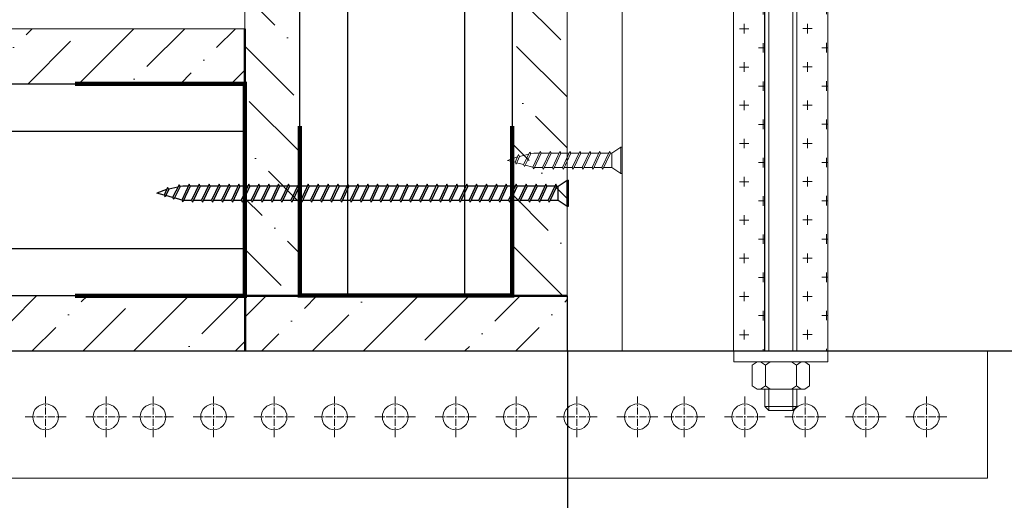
# Model space of a CAD drawing. Header units: millimetres. Extents: x 2030 to 88174, y 1212 to 86021.
# Tile 23 of 26: x 75400 to 79813, y 73085 to 75240. Entities that reach past the tile are written whole.
import ezdxf

# ---------------------------------------------------------------- set-up
doc = ezdxf.new("R2010")
doc.units = ezdxf.units.MM
doc.set_wipeout_variables(frame=1)
doc.linetypes.add('CENTER', pattern=[50.8, 31.75, -6.35, 6.35, -6.35])
doc.linetypes.add('HIDDEN2', pattern=[4.7625, 3.175, -1.5875])
doc.layers.add('01_Техстронг Плита', color=32, linetype='Continuous', lineweight=9)
doc.layers.add('Расходные материалы', color=252, linetype='Continuous', lineweight=9)
for name, color, linetype, lineweight, true_color in [('Анкеры и саморезы', 7, 'Continuous', 9, 0x000000), ('Размеры и выноски', 7, 'Continuous', 9, 0x000000), ('Шпильки', 7, 'Continuous', 9, 0x000000)]:
    doc.layers.add(name, color=color, linetype=linetype, lineweight=lineweight, true_color=true_color)
doc.layers.add('профиль', color=7, linetype='Continuous', true_color=0x000000)
doc.styles.add('ISOCPEUR', font='isocpeur.ttf')
doc.dimstyles.new('ISO-25', dxfattribs={"dimtxt": 2.5, "dimasz": 2.5, "dimexe": 1.25, "dimexo": 0.625, "dimtad": 1, "dimtxsty": 'Standard', "dimcen": 2.5, "dimadec": 0, "dimazin": 0, "dimtfac": 1, "dimtmove": 0, "dimatfit": 3, "dimfxl": 1, "dimarcsym": 0})

# ---------------------------------------------------------------- blocks, each defined once
blk = doc.blocks.new('*U126')
blk.add_wipeout([(-340.43, 4), (-340.43, -4), (0, -4), (0, 4)])
at = {"linetype": 'HIDDEN2', "ltscale": 100}
for p, q in [((-335.1, 5.03), (-334.25, 3.85)), ((-328.3, 5.03), (-329.15, 3.85)), ((-335.1, 2.66), (-334.25, 3.85)), ((-334.25, 3.85), (-329.15, 3.85)), ((-328.3, 2.66), (-329.15, 3.85)), ((-335.1, -2.66), (-334.25, -3.85)), ((-335.1, -5.03), (-334.25, -3.85)), ((-334.25, -3.85), (-329.15, -3.85)), ((-328.3, -2.66), (-329.15, -3.85)), ((-328.3, -5.03), (-329.15, -3.85))]:
    blk.add_line(p, q, dxfattribs=at)
at = {"linetype": 'HIDDEN2', "ltscale": 40}
for p, q in [((-339.43, 4), (-340.43, 3)), ((-340.43, -3), (-340.43, 3)), ((-335.1, 3), (-340.43, 3)), ((-335.1, 4), (-339.43, 4)), ((-339.43, -4), (-339.43, 4)), ((-340.43, -3), (-335.1, -3)), ((-339.43, -4), (-340.43, -3)), ((-339.43, -4), (-335.1, -4))]:
    blk.add_line(p, q, dxfattribs=at)
at = {"ltscale": 40}
for p, q in [((0, 4), (-325.63, 4)), ((0, 3), (-325.63, 3)), ((-325.63, -3), (0, -3)), ((0, -4), (-325.63, -4))]:
    blk.add_line(p, q, dxfattribs=at)
at = {"ltscale": 100}
blk.add_line((0, -4), (0, 4), dxfattribs=at)
at = {"linetype": 'HIDDEN2', "ltscale": 100}
for points in [[(-328.3, -11.7), (-328.3, 11.7), (-325.63, 11.7), (-325.63, -11.7)], [(-328.3, 5.91), (-329.15, 7.1), (-334.25, 7.1), (-335.1, 5.91), (-335.1, -5.91), (-334.25, -7.1), (-329.15, -7.1), (-328.3, -5.91)]]:
    blk.add_lwpolyline(points, close=True, dxfattribs=at)
blk = doc.blocks.new('_Oblique')
at = {"color": 0, "linetype": 'ByBlock', "lineweight": -2}
blk.add_line((-0.5, -0.5), (0.5, 0.5), dxfattribs=at)
blk = doc.blocks.new('*D131')
at = {"layer": 'Defpoints', "color": 0, "transparency": 16777216}
for p in [(77854.8, 73754.8), (71161.1, 72049.3), (77854.8, 69495.7)]:
    blk.add_point(p, dxfattribs=at)
at = {"layer": 'Размеры и выноски', "color": 0, "lineweight": -2, "transparency": 16777216}
for p, q in [((77854.8, 73754.1), (77854.8, 69494.4)), ((71161.1, 72048.7), (71161.1, 69494.4)), ((71161.1, 69495.7), (77854.8, 69495.7))]:
    blk.add_line(p, q, dxfattribs=at)
at = {"layer": 'Размеры и выноски', "color": 0, "lineweight": -2, "transparency": 16777216, "xscale": 2.5, "yscale": 2.5, "zscale": 2.5, "rotation": 180}
blk.add_blockref('_Oblique', (71161.1, 69495.7), dxfattribs=at)
at = {"layer": 'Размеры и выноски', "color": 0, "lineweight": -2, "transparency": 16777216, "xscale": 2.5, "yscale": 2.5, "zscale": 2.5}
blk.add_blockref('_Oblique', (77854.8, 69495.7), dxfattribs=at)
at = {"layer": 'Размеры и выноски', "color": 0, "transparency": 16777216, "insert": (74508, 69709.1), "char_height": 250, "attachment_point": 5, "style": 'ISOCPEUR'}
blk.add_mtext('{\\H1.70293x;L}', dxfattribs=at)
blk = doc.blocks.new('*D134')
at = {"layer": 'Defpoints', "color": 0, "transparency": 16777216}
for p in [(82797.2, 77595.3), (77854.8, 73754.8), (82943.2, 73754.8)]:
    blk.add_point(p, dxfattribs=at)
at = {"layer": 'Размеры и выноски', "color": 0, "lineweight": -2, "transparency": 16777216}
for p, q in [((82797.8, 77595.3), (82944.4, 77595.3)), ((82943.2, 77595.3), (82943.2, 73754.8)), ((77855.4, 73754.8), (82944.4, 73754.8))]:
    blk.add_line(p, q, dxfattribs=at)
at = {"layer": 'Размеры и выноски', "color": 0, "lineweight": -2, "transparency": 16777216, "xscale": 2.5, "yscale": 2.5, "zscale": 2.5}
for p, rotation in [((82943.2, 77595.3), 90), ((82943.2, 73754.8), 270)]:
    blk.add_blockref('_Oblique', p, dxfattribs=dict(at, rotation=rotation))
at = {"layer": 'Размеры и выноски', "color": 0, "transparency": 16777216, "insert": (82729.7, 75675), "char_height": 250, "attachment_point": 5, "rotation": 90, "style": 'ISOCPEUR'}
blk.add_mtext('{\\H1.70293x;h}', dxfattribs=at)
blk = doc.blocks.new('Саморез 4.2Х90')
at = {"color": 7}
for p, q in [((-8.6, 245.3), (-0.1, 268.8)), ((4.6, 251.4), (-0.1, 268.8)), ((-14.3, 218.9), (-9.5, 240.6)), ((-13.7, 243), (4.6, 251.4)), ((-9.5, 240.6), (-13.7, 243)), ((-9.5, 240.6), (8.8, 249)), ((4.6, 251.4), (8.8, 249)), ((10.1, 231.2), (5.6, 247.6)), ((-21.1, 192), (16.1, 209.5)), ((-19.6, 216.2), (10.1, 231.2)), ((-15.5, 213.8), (-19.6, 216.2)), ((-17, 207), (-15.5, 213.8)), ((-15.5, 213.8), (14.3, 228.8)), ((10.1, 231.2), (14.3, 228.8)), ((16, 209.4), (11.2, 227.3)), ((16.1, 209.5), (20.3, 207.1)), ((-17, 189.6), (-21.1, 192)), ((-21.1, 168.7), (16.7, 186.5)), ((-17, 189.6), (20.3, 207.1)), ((16.7, 186.5), (20.9, 184.1)), ((-17, 166.3), (-21.1, 168.7)), ((-21.1, 145.4), (16.7, 163.2)), ((-17, 166.3), (20.9, 184.1)), ((16.7, 163.2), (20.9, 160.8)), ((-17, 143), (-21.1, 145.4)), ((-21.1, 122), (16.7, 139.8)), ((-17, 143), (20.9, 160.8)), ((16.7, 139.8), (20.9, 137.4)), ((-17, 119.6), (-21.1, 122)), ((-21.1, 98.7), (16.7, 116.5)), ((-17, 119.6), (20.9, 137.4)), ((16.7, 116.5), (20.9, 114.1)), ((-17, 96.3), (-21.1, 98.7)), ((-21.1, 75.4), (16.7, 93.2)), ((-17, 96.3), (20.9, 114.1)), ((16.7, 93.2), (20.9, 90.8)), ((-17, 73), (-21.1, 75.4)), ((-21.1, 52), (16.7, 69.8)), ((-17, 73), (20.9, 90.8)), ((16.7, 69.8), (20.9, 67.4)), ((-17, 49.6), (-21.1, 52)), ((-21.1, 28.7), (16.7, 46.5)), ((-17, 49.6), (20.9, 67.4)), ((16.7, 46.5), (20.9, 44.1)), ((-17, 26.3), (-21.1, 28.7)), ((-17, 26.3), (20.9, 44.1)), ((-17, 23), (-31.1, 2)), ((30.8, 2), (-31.1, 2)), ((-31.1, 2), (-31.1, -1.2)), ((16.7, 23), (-17, 23)), ((16.7, 23), (30.8, 2)), ((30.8, 2), (30.8, -1.2)), ((30.8, -1.2), (-31.1, -1.2))]:
    blk.add_line(p, q, dxfattribs=at)
for points in [[(-17, 194), (-17, 207)], [(-17, 170.7), (-17, 189.6)], [(16.7, 205.4), (16.7, 186.5)], [(-17, 147.3), (-17, 166.3)], [(16.7, 182.1), (16.7, 163.2)], [(-17, 124), (-17, 143)], [(16.7, 158.8), (16.7, 139.8)], [(-17, 100.7), (-17, 119.6)], [(16.7, 135.5), (16.7, 116.5)], [(-17, 77.3), (-17, 96.3)], [(16.7, 112.1), (16.7, 93.2)], [(-17, 54), (-17, 73)], [(16.7, 88.8), (16.7, 69.8)], [(-17, 30.7), (-17, 49.6)], [(16.7, 65.5), (16.7, 46.5)], [(16.7, 42.1), (16.7, 23.2)], [(16.7, 42.1), (16.7, 23.2)]]:
    blk.add_lwpolyline(points, dxfattribs=at)
blk.add_lwpolyline([(-17, 26.3), (-17, 23)])

msp = doc.modelspace()

# ---------------------------------------------------------------- hatches: boundary and pattern name
at = {"layer": '01_Техстронг Плита', "ltscale": 4}
h = msp.add_hatch(dxfattribs=at)
h.set_pattern_fill('ANSI36', color=32, scale=50.701569, angle=-270, style=0)
h.set_pattern_definition([(135, (417515.26, -126432.02), (-313.02774, 85.3712), [402.44371, -80.48874, 0, -80.48874])])
h.paths.add_polyline_path([(76409.169, 76150.391), (76655.952, 76150.391), (76655.952, 74001.543), (76409.169, 74001.543)])
h = msp.add_hatch(dxfattribs=at)
h.set_pattern_fill('ANSI36', color=32, scale=50.701569, angle=-270, style=0)
h.set_pattern_definition([(135, (418712.98, -126185.24), (-313.02774, 85.3712), [402.44371, -80.48874, 0, -80.48874])])
h.paths.add_polyline_path([(77606.888, 76150.415), (77853.671, 76150.415), (77853.671, 74001.543), (77606.888, 74001.543)])
h = msp.add_hatch(dxfattribs=at)
h.set_pattern_fill('ANSI36', color=32, scale=50.701569, angle=-180, style=0)
h.set_pattern_definition([(225, (274941.08, 416058.76), (-85.3712, -313.02774), [402.44371, -80.48874, 0, -80.48874])])
h.paths.add_polyline_path([(72605.427, 74952.673), (72605.427, 75199.456), (76409.169, 75199.456), (76409.169, 74952.673)])
h = msp.add_hatch(dxfattribs=at)
h.set_pattern_fill('ANSI36', color=32, scale=50.701569, angle=-180, style=0)
h.set_pattern_definition([(225, (275187.86, 414861.05), (-85.3712, -313.02774), [402.44371, -80.48874, 0, -80.48874])])
h.paths.add_polyline_path([(72605.451, 73754.954), (72605.451, 74001.737), (76410.485, 74001.737), (76410.485, 73754.954)])
h = msp.add_hatch(dxfattribs=at)
h.set_pattern_fill('ANSI36', color=32, scale=50.701569, angle=-180, style=0)
h.set_pattern_definition([(225, (270980.47, 414860.85), (-85.3712, -313.02774), [402.44371, -80.48874, 0, -80.48874])])
h.paths.add_polyline_path([(76410.485, 73754.759), (76410.485, 74001.543), (77854.792, 74001.543), (77854.792, 73754.759)])

# ---------------------------------------------------------------- linework, layer by layer
at = {"color": 7}
for p, q in [((76114.015, 74499.046), (76085.528, 74442.556)), ((76118.591, 74491.122), (76114.015, 74499.046)), ((76160.066, 74501.945), (76126.829, 74431.063)), ((76164.641, 74494.021), (76160.066, 74501.945)), ((76204.443, 74501.945), (76170.587, 74429.991)), ((76209.018, 74494.021), (76204.443, 74501.945)), ((76248.82, 74501.945), (76214.964, 74429.991)), ((76253.395, 74494.021), (76248.82, 74501.945)), ((76294.026, 74501.945), (76260.169, 74429.991)), ((76298.601, 74494.021), (76294.026, 74501.945)), ((76338.403, 74501.945), (76304.546, 74429.991)), ((76342.978, 74494.021), (76338.403, 74501.945)), ((76382.78, 74501.945), (76348.923, 74429.991)), ((76387.355, 74494.021), (76382.78, 74501.945)), ((76427.157, 74501.945), (76393.3, 74429.991)), ((76431.732, 74494.021), (76427.157, 74501.945)), ((76471.534, 74501.945), (76437.677, 74429.991)), ((76476.109, 74494.021), (76471.534, 74501.945)), ((76515.911, 74501.945), (76482.054, 74429.991)), ((76520.486, 74494.021), (76515.911, 74501.945)), ((76560.288, 74501.945), (76526.431, 74429.991)), ((76564.863, 74494.021), (76560.288, 74501.945)), ((76604.665, 74501.945), (76570.808, 74429.991)), ((76609.24, 74494.021), (76604.665, 74501.945)), ((76649.042, 74501.945), (76615.185, 74429.991)), ((76653.617, 74494.021), (76649.042, 74501.945)), ((76693.419, 74501.945), (76659.562, 74429.991)), ((76697.994, 74494.021), (76693.419, 74501.945)), ((76737.796, 74501.945), (76703.939, 74429.991)), ((76742.371, 74494.021), (76737.796, 74501.945)), ((76782.173, 74501.945), (76748.316, 74429.991)), ((76786.748, 74494.021), (76782.173, 74501.945)), ((76826.55, 74501.945), (76792.693, 74429.991)), ((76831.125, 74494.021), (76826.55, 74501.945)), ((76870.927, 74501.945), (76837.07, 74429.991)), ((76875.502, 74494.021), (76870.927, 74501.945)), ((76915.304, 74501.945), (76881.447, 74429.991)), ((76919.879, 74494.021), (76915.304, 74501.945)), ((76959.681, 74501.945), (76925.824, 74429.991)), ((76964.256, 74494.021), (76959.681, 74501.945)), ((77004.058, 74501.945), (76970.201, 74429.991)), ((77008.633, 74494.021), (77004.058, 74501.945)), ((77048.435, 74501.945), (77014.578, 74429.991)), ((77053.01, 74494.021), (77048.435, 74501.945)), ((77092.812, 74501.945), (77058.955, 74429.991)), ((77097.387, 74494.021), (77092.812, 74501.945)), ((77137.189, 74501.945), (77103.332, 74429.991)), ((77141.764, 74494.021), (77137.189, 74501.945)), ((77181.566, 74501.945), (77147.709, 74429.991)), ((77186.141, 74494.021), (77181.566, 74501.945)), ((77225.943, 74501.945), (77192.086, 74429.991)), ((77230.518, 74494.021), (77225.943, 74501.945)), ((77270.32, 74501.945), (77236.463, 74429.991)), ((77274.895, 74494.021), (77270.32, 74501.945)), ((77314.697, 74501.945), (77280.84, 74429.991)), ((77319.272, 74494.021), (77314.697, 74501.945)), ((77359.074, 74501.945), (77325.217, 74429.991)), ((77363.649, 74494.021), (77359.074, 74501.945)), ((77403.451, 74501.945), (77369.594, 74429.991)), ((77408.026, 74494.021), (77403.451, 74501.945)), ((77447.828, 74501.945), (77413.971, 74429.991)), ((77452.403, 74494.021), (77447.828, 74501.945)), ((77492.205, 74501.945), (77458.348, 74429.991)), ((77496.78, 74494.021), (77492.205, 74501.945)), ((77536.582, 74501.945), (77502.725, 74429.991)), ((77541.157, 74494.021), (77536.582, 74501.945)), ((77580.959, 74501.945), (77547.102, 74429.991)), ((77585.534, 74494.021), (77580.959, 74501.945)), ((77625.336, 74501.945), (77591.479, 74429.991)), ((77629.911, 74494.021), (77625.336, 74501.945)), ((77669.713, 74501.945), (77635.856, 74429.991)), ((77674.288, 74494.021), (77669.713, 74501.945)), ((77714.09, 74501.945), (77680.233, 74429.991)), ((77718.665, 74494.021), (77714.09, 74501.945)), ((77758.467, 74501.945), (77724.61, 74429.991)), ((77763.042, 74494.021), (77758.467, 74501.945)), ((77802.844, 74501.945), (77768.987, 74429.991)), ((77807.419, 74494.021), (77802.844, 74501.945)), ((77813.732, 74494.021), (77853.671, 74520.877)), ((77853.671, 74403.134), (77853.671, 74520.877)), ((77853.671, 74520.877), (77859.757, 74520.877)), ((77859.757, 74403.134), (77859.757, 74520.877)), ((76058.654, 74478.034), (76014.113, 74462.006)), ((76047.155, 74453.007), (76014.113, 74462.006)), ((76063.125, 74487.764), (76047.155, 74453.007)), ((76047.155, 74453.007), (76051.73, 74445.083)), ((76067.7, 74479.839), (76051.73, 74445.083)), ((76085.528, 74442.556), (76054.458, 74451.018)), ((76067.7, 74479.839), (76063.125, 74487.764)), ((76108.94, 74488.982), (76067.7, 74479.839)), ((76118.591, 74491.122), (76090.103, 74434.632)), ((76131.667, 74494.021), (76118.591, 74491.122)), ((76164.641, 74494.021), (76131.404, 74423.139)), ((76209.018, 74494.021), (76175.162, 74422.066)), ((76253.395, 74494.021), (76219.539, 74422.066)), ((76298.601, 74494.021), (76264.745, 74422.066)), ((76342.978, 74494.021), (76309.122, 74422.066)), ((76387.355, 74494.021), (76353.499, 74422.066)), ((76431.732, 74494.021), (76397.876, 74422.066)), ((76476.109, 74494.021), (76442.253, 74422.066)), ((76520.486, 74494.021), (76486.63, 74422.066)), ((76564.863, 74494.021), (76531.007, 74422.066)), ((76609.24, 74494.021), (76575.384, 74422.066)), ((76653.617, 74494.021), (76619.761, 74422.066)), ((76697.994, 74494.021), (76664.138, 74422.066)), ((76742.371, 74494.021), (76708.514, 74422.066)), ((76786.748, 74494.021), (76752.891, 74422.066)), ((76831.125, 74494.021), (76797.268, 74422.066)), ((76875.502, 74494.021), (76841.645, 74422.066)), ((76919.879, 74494.021), (76886.022, 74422.066)), ((76964.256, 74494.021), (76930.399, 74422.066)), ((77008.633, 74494.021), (76974.776, 74422.066)), ((77053.01, 74494.021), (77019.153, 74422.066)), ((77097.387, 74494.021), (77063.53, 74422.066)), ((77141.764, 74494.021), (77107.907, 74422.066)), ((77186.141, 74494.021), (77152.284, 74422.066)), ((77230.518, 74494.021), (77196.661, 74422.066)), ((77274.895, 74494.021), (77241.038, 74422.066)), ((77319.272, 74494.021), (77285.415, 74422.066)), ((77363.649, 74494.021), (77329.792, 74422.066)), ((77408.026, 74494.021), (77374.169, 74422.066)), ((77452.403, 74494.021), (77418.546, 74422.066)), ((77496.78, 74494.021), (77462.923, 74422.066)), ((77541.157, 74494.021), (77507.3, 74422.066)), ((77585.534, 74494.021), (77551.677, 74422.066)), ((77629.911, 74494.021), (77596.054, 74422.066)), ((77674.288, 74494.021), (77640.431, 74422.066)), ((77718.665, 74494.021), (77684.808, 74422.066)), ((77763.042, 74494.021), (77729.185, 74422.066)), ((77807.419, 74494.021), (77773.562, 74422.066)), ((77813.732, 74429.991), (77813.732, 74494.021)), ((76085.528, 74442.556), (76090.103, 74434.632)), ((76126.931, 74431.281), (76093.064, 74440.504)), ((76126.829, 74431.063), (76131.404, 74423.139)), ((76170.587, 74429.991), (76175.162, 74422.066)), ((76214.964, 74429.991), (76219.539, 74422.066)), ((76260.169, 74429.991), (76264.745, 74422.066)), ((76304.546, 74429.991), (76309.122, 74422.066)), ((76348.923, 74429.991), (76353.499, 74422.066)), ((76393.3, 74429.991), (76397.876, 74422.066)), ((76437.677, 74429.991), (76442.253, 74422.066)), ((76482.054, 74429.991), (76486.63, 74422.066)), ((76526.431, 74429.991), (76531.007, 74422.066)), ((76570.808, 74429.991), (76575.384, 74422.066)), ((76615.185, 74429.991), (76619.761, 74422.066)), ((76659.562, 74429.991), (76664.138, 74422.066)), ((76703.939, 74429.991), (76708.514, 74422.066)), ((76748.316, 74429.991), (76752.891, 74422.066)), ((76792.693, 74429.991), (76797.268, 74422.066)), ((76837.07, 74429.991), (76841.645, 74422.066)), ((76881.447, 74429.991), (76886.022, 74422.066)), ((76925.824, 74429.991), (76930.399, 74422.066)), ((76970.201, 74429.991), (76974.776, 74422.066)), ((77014.578, 74429.991), (77019.153, 74422.066)), ((77058.955, 74429.991), (77063.53, 74422.066)), ((77103.332, 74429.991), (77107.907, 74422.066)), ((77147.709, 74429.991), (77152.284, 74422.066)), ((77192.086, 74429.991), (77196.661, 74422.066)), ((77236.463, 74429.991), (77241.038, 74422.066)), ((77280.84, 74429.991), (77285.415, 74422.066)), ((77325.217, 74429.991), (77329.792, 74422.066)), ((77369.594, 74429.991), (77374.169, 74422.066)), ((77413.971, 74429.991), (77418.546, 74422.066)), ((77458.348, 74429.991), (77462.923, 74422.066)), ((77502.725, 74429.991), (77507.3, 74422.066)), ((77547.102, 74429.991), (77551.677, 74422.066)), ((77591.479, 74429.991), (77596.054, 74422.066)), ((77635.856, 74429.991), (77640.431, 74422.066)), ((77680.233, 74429.991), (77684.808, 74422.066)), ((77724.61, 74429.991), (77729.185, 74422.066)), ((77768.987, 74429.991), (77773.562, 74422.066)), ((77813.732, 74429.991), (77853.671, 74403.134)), ((77853.671, 74403.134), (77859.757, 74403.134))]:
    msp.add_line(p, q, dxfattribs=at)
at = {"color": 7, "lineweight": 50}
for points in [[(76409.169, 74952.673), (76409.169, 75198.501)], [(76410.485, 74001.543), (76410.485, 73754.954)]]:
    msp.add_lwpolyline(points, dxfattribs=at)
at = {"color": 7, "lineweight": 50, "const_width": 19.019}
for points in [[(75648.42, 74952.478), (76409.169, 74952.478), (76409.169, 74001.543), (75648.42, 74001.543)], [(77606.888, 74763.777), (77606.888, 74003.028), (76655.952, 74003.028), (76655.952, 74763.777)]]:
    msp.add_lwpolyline(points, dxfattribs=at)
at = {"color": 7}
for points in [[(76156.35, 74494.021), (76131.667, 74494.021)], [(76200.714, 74494.021), (76164.641, 74494.021)], [(76245.091, 74494.021), (76209.018, 74494.021)], [(76290.297, 74494.021), (76254.224, 74494.021)], [(76334.674, 74494.021), (76298.601, 74494.021)], [(76379.051, 74494.021), (76342.978, 74494.021)], [(76423.428, 74494.021), (76387.355, 74494.021)], [(76467.805, 74494.021), (76431.732, 74494.021)], [(76512.182, 74494.021), (76476.109, 74494.021)], [(76556.559, 74494.021), (76520.486, 74494.021)], [(76600.936, 74494.021), (76564.863, 74494.021)], [(76645.313, 74494.021), (76609.24, 74494.021)], [(76689.69, 74494.021), (76653.617, 74494.021)], [(76734.067, 74494.021), (76697.994, 74494.021)], [(76778.444, 74494.021), (76742.371, 74494.021)], [(76822.821, 74494.021), (76786.748, 74494.021)], [(76867.198, 74494.021), (76831.125, 74494.021)], [(76911.575, 74494.021), (76875.502, 74494.021)], [(76955.952, 74494.021), (76919.879, 74494.021)], [(77000.329, 74494.021), (76964.256, 74494.021)], [(77044.706, 74494.021), (77008.633, 74494.021)], [(77089.083, 74494.021), (77053.01, 74494.021)], [(77133.46, 74494.021), (77097.387, 74494.021)], [(77177.837, 74494.021), (77141.764, 74494.021)], [(77222.214, 74494.021), (77186.141, 74494.021)], [(77266.591, 74494.021), (77230.518, 74494.021)], [(77310.968, 74494.021), (77274.895, 74494.021)], [(77355.345, 74494.021), (77319.272, 74494.021)], [(77399.722, 74494.021), (77363.649, 74494.021)], [(77444.099, 74494.021), (77408.026, 74494.021)], [(77488.476, 74494.021), (77452.403, 74494.021)], [(77532.853, 74494.021), (77496.78, 74494.021)], [(77577.23, 74494.021), (77541.157, 74494.021)], [(77621.607, 74494.021), (77585.534, 74494.021)], [(77665.984, 74494.021), (77629.911, 74494.021)], [(77710.361, 74494.021), (77674.288, 74494.021)], [(77754.738, 74494.021), (77718.665, 74494.021)], [(77799.115, 74494.021), (77763.042, 74494.021)], [(76134.617, 74429.991), (76170.587, 74429.991)], [(76178.891, 74429.991), (76214.964, 74429.991)], [(76224.096, 74429.991), (76260.169, 74429.991)], [(76268.473, 74429.991), (76304.546, 74429.991)], [(76312.85, 74429.991), (76348.923, 74429.991)], [(76357.227, 74429.991), (76393.3, 74429.991)], [(76401.604, 74429.991), (76437.677, 74429.991)], [(76445.981, 74429.991), (76482.054, 74429.991)], [(76490.358, 74429.991), (76526.431, 74429.991)], [(76534.735, 74429.991), (76570.808, 74429.991)], [(76579.112, 74429.991), (76615.185, 74429.991)], [(76623.489, 74429.991), (76659.562, 74429.991)], [(76667.866, 74429.991), (76703.939, 74429.991)], [(76712.243, 74429.991), (76748.316, 74429.991)], [(76756.62, 74429.991), (76792.693, 74429.991)], [(76800.997, 74429.991), (76837.07, 74429.991)], [(76845.374, 74429.991), (76881.447, 74429.991)], [(76889.751, 74429.991), (76925.824, 74429.991)], [(76934.128, 74429.991), (76970.201, 74429.991)], [(76978.505, 74429.991), (77014.578, 74429.991)], [(77022.882, 74429.991), (77058.955, 74429.991)], [(77067.259, 74429.991), (77103.332, 74429.991)], [(77111.636, 74429.991), (77147.709, 74429.991)], [(77156.013, 74429.991), (77192.086, 74429.991)], [(77200.39, 74429.991), (77236.463, 74429.991)], [(77244.767, 74429.991), (77280.84, 74429.991)], [(77289.144, 74429.991), (77325.217, 74429.991)], [(77333.521, 74429.991), (77369.594, 74429.991)], [(77377.898, 74429.991), (77413.971, 74429.991)], [(77422.275, 74429.991), (77458.348, 74429.991)], [(77466.652, 74429.991), (77502.725, 74429.991)], [(77511.029, 74429.991), (77547.102, 74429.991)], [(77555.406, 74429.991), (77591.479, 74429.991)], [(77599.783, 74429.991), (77635.856, 74429.991)], [(77644.16, 74429.991), (77680.233, 74429.991)], [(77688.537, 74429.991), (77724.61, 74429.991)], [(77732.914, 74429.991), (77768.987, 74429.991)], [(77777.291, 74429.991), (77813.364, 74429.991)], [(77777.291, 74429.991), (77813.364, 74429.991)]]:
    msp.add_lwpolyline(points, dxfattribs=at)
msp.add_lwpolyline([(77807.419, 74494.021), (77813.732, 74494.021)])
at = {"color": 1, "lineweight": 50}
for points in [[(76410.485, 74001.543), (76655.952, 74001.543)], [(77606.888, 74001.543), (77853.671, 74001.543)]]:
    msp.add_lwpolyline(points, dxfattribs=at)
at = {"layer": '01_Техстронг Плита', "color": 5, "ltscale": 4}
msp.add_lwpolyline([(78100.43, 73754.179), (77853.646, 73754.179), (77853.646, 77840.856), (78100.43, 77840.856)], close=True, dxfattribs=at)
at = {"layer": '01_Техстронг Плита', "color": 32, "ltscale": 4}
for points in [[(76409.169, 76150.391), (76655.952, 76150.391), (76655.952, 74001.543), (76409.169, 74001.543)], [(77606.888, 76150.415), (77853.671, 76150.415), (77853.671, 74001.543), (77606.888, 74001.543)], [(72605.427, 74952.673), (72605.427, 75199.456), (76409.169, 75199.456), (76409.169, 74952.673)], [(72605.451, 73754.954), (72605.451, 74001.737), (76410.485, 74001.737), (76410.485, 73754.954)], [(76410.485, 73754.759), (76410.485, 74001.543), (77854.792, 74001.543), (77854.792, 73754.759)]]:
    msp.add_lwpolyline(points, close=True, dxfattribs=at)
at = {"layer": 'профиль', "color": 7, "ltscale": 4}
for points in [[(77606.888, 74001.543), (76655.952, 74001.543), (76655.952, 76150.539), (77606.888, 76150.391)], [(76409.169, 74952.673), (76409.169, 74001.737), (72605.303, 74001.737), (72605.451, 74952.673)]]:
    msp.add_lwpolyline(points, close=True, dxfattribs=at)
at = {"layer": 'профиль'}
for points in [[(76868.828, 76150.835), (76868.828, 74001.543)], [(77393.878, 76150.835), (77393.878, 74001.543)], [(72605.007, 74739.663), (76409.169, 74739.663)], [(72605.007, 74214.613), (76409.169, 74214.613)]]:
    msp.add_lwpolyline(points, dxfattribs=at)
at = {"layer": 'Расходные материалы', "color": 253, "linetype": 'Continuous'}
for p, q in [((79737.602, 73183.617), (79737.602, 73754.179)), ((69723.914, 73183.617), (79737.602, 73183.617))]:
    msp.add_line(p, q, dxfattribs=at)
at = {"layer": 'Расходные материалы', "color": 253, "linetype": 'CENTER'}
for p, q in [((75516.106, 73367.524), (75516.106, 73550.676)), ((75516.106, 73367.524), (75516.106, 73550.676)), ((75516.106, 73367.524), (75516.106, 73550.676)), ((75787.442, 73367.524), (75787.442, 73550.676)), ((75787.442, 73367.524), (75787.442, 73550.676)), ((75997.655, 73367.524), (75997.655, 73550.676)), ((75997.655, 73367.524), (75997.655, 73550.676)), ((76268.992, 73367.524), (76268.992, 73550.676)), ((76268.992, 73367.524), (76268.992, 73550.676)), ((76268.992, 73367.524), (76268.992, 73550.676)), ((76540.328, 73367.524), (76540.328, 73550.676)), ((76540.328, 73367.524), (76540.328, 73550.676)), ((76540.328, 73367.524), (76540.328, 73550.676)), ((76811.664, 73367.524), (76811.664, 73550.676)), ((76811.664, 73367.524), (76811.664, 73550.676)), ((76811.664, 73367.524), (76811.664, 73550.676)), ((77083.001, 73367.524), (77083.001, 73550.676)), ((77083.001, 73367.524), (77083.001, 73550.676)), ((77354.337, 73367.524), (77354.337, 73550.676)), ((77354.337, 73367.524), (77354.337, 73550.676)), ((77354.337, 73367.524), (77354.337, 73550.676)), ((77625.673, 73367.524), (77625.673, 73550.676)), ((77625.673, 73367.524), (77625.673, 73550.676)), ((77897.01, 73367.524), (77897.01, 73550.676)), ((77897.01, 73367.524), (77897.01, 73550.676)), ((77897.01, 73367.524), (77897.01, 73550.676)), ((78168.346, 73367.524), (78168.346, 73550.676)), ((78168.346, 73367.524), (78168.346, 73550.676)), ((78378.559, 73367.524), (78378.559, 73550.676)), ((78378.559, 73367.524), (78378.559, 73550.676)), ((79192.568, 73367.524), (79192.568, 73550.676)), ((79192.568, 73367.524), (79192.568, 73550.676)), ((79192.568, 73367.524), (79192.568, 73550.676)), ((79463.904, 73367.524), (79463.904, 73550.676)), ((79463.904, 73367.524), (79463.904, 73550.676)), ((75424.53, 73459.1), (75607.682, 73459.1)), ((75424.53, 73459.1), (75607.682, 73459.1)), ((75424.53, 73459.1), (75607.682, 73459.1)), ((75879.018, 73459.1), (75695.866, 73459.1)), ((75879.018, 73459.1), (75695.866, 73459.1)), ((75906.079, 73459.1), (76089.231, 73459.1)), ((75906.079, 73459.1), (76089.231, 73459.1)), ((76177.415, 73459.1), (76360.568, 73459.1)), ((76177.415, 73459.1), (76360.568, 73459.1)), ((76177.415, 73459.1), (76360.568, 73459.1)), ((76448.752, 73459.1), (76631.904, 73459.1)), ((76448.752, 73459.1), (76631.904, 73459.1)), ((76448.752, 73459.1), (76631.904, 73459.1)), ((76720.088, 73459.1), (76903.24, 73459.1)), ((76720.088, 73459.1), (76903.24, 73459.1)), ((76720.088, 73459.1), (76903.24, 73459.1)), ((76991.425, 73459.1), (77174.577, 73459.1)), ((76991.425, 73459.1), (77174.577, 73459.1)), ((77262.761, 73459.1), (77445.913, 73459.1)), ((77262.761, 73459.1), (77445.913, 73459.1)), ((77262.761, 73459.1), (77445.913, 73459.1)), ((77534.097, 73459.1), (77717.249, 73459.1)), ((77534.097, 73459.1), (77717.249, 73459.1)), ((77805.434, 73459.1), (77988.586, 73459.1)), ((77805.434, 73459.1), (77988.586, 73459.1)), ((77805.434, 73459.1), (77988.586, 73459.1)), ((78259.922, 73459.1), (78076.77, 73459.1)), ((78259.922, 73459.1), (78076.77, 73459.1)), ((78286.983, 73459.1), (78470.135, 73459.1)), ((78286.983, 73459.1), (78470.135, 73459.1)), ((78558.319, 73459.1), (78741.471, 73459.1)), ((78558.319, 73459.1), (78741.471, 73459.1)), ((78558.319, 73459.1), (78741.471, 73459.1)), ((78829.656, 73459.1), (79012.808, 73459.1)), ((78829.656, 73459.1), (79012.808, 73459.1)), ((78829.656, 73459.1), (79012.808, 73459.1)), ((79100.992, 73459.1), (79284.144, 73459.1)), ((79100.992, 73459.1), (79284.144, 73459.1)), ((79100.992, 73459.1), (79284.144, 73459.1)), ((79372.328, 73459.1), (79555.48, 73459.1)), ((79372.328, 73459.1), (79555.48, 73459.1))]:
    msp.add_line(p, q, dxfattribs=at)
at = {"layer": 'Расходные материалы', "color": 253, "linetype": 'Continuous'}
for centre in [(75516.106, 73459.1), (75516.106, 73459.1), (75516.106, 73459.1), (75787.442, 73459.1), (75787.442, 73459.1), (75997.655, 73459.1), (75997.655, 73459.1), (76268.992, 73459.1), (76268.992, 73459.1), (76268.992, 73459.1), (76540.328, 73459.1), (76540.328, 73459.1), (76540.328, 73459.1), (76811.664, 73459.1), (76811.664, 73459.1), (76811.664, 73459.1), (77083.001, 73459.1), (77083.001, 73459.1), (77354.337, 73459.1), (77354.337, 73459.1), (77354.337, 73459.1), (77625.673, 73459.1), (77625.673, 73459.1), (77897.01, 73459.1), (77897.01, 73459.1), (77897.01, 73459.1), (78168.346, 73459.1), (78168.346, 73459.1), (78378.559, 73459.1), (78378.559, 73459.1), (79192.568, 73459.1), (79192.568, 73459.1), (79192.568, 73459.1), (79463.904, 73459.1), (79463.904, 73459.1)]:
    msp.add_circle(centre, 57.659, dxfattribs=at)

# ---------------------------------------------------------------- block references
at = {"layer": 'Анкеры и саморезы', "xscale": -1.901871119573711, "yscale": 1.901871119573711, "zscale": 1.901871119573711, "rotation": 90}
msp.add_blockref('Саморез 4.2Х90', (78098.085, 74608.974), dxfattribs=at)
at = {"layer": 'Шпильки', "xscale": 18.04388351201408, "yscale": 18.04388351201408, "zscale": 18.04388351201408, "rotation": 90}
msp.add_blockref('*U126', (78811.685, 79629.846), dxfattribs=at)

# ---------------------------------------------------------------- dimensions: what is measured, and where the dimension line sits
at = {"layer": 'Размеры и выноски'}
dim = msp.add_linear_dim(base=(77854.792, 69495.657), p1=(71161.144, 72049.292), p2=(77854.792, 73754.759), text='{\\H1.70293x;L}', dimstyle='ISO-25', override={"dimscale": 1, "dimtxt": 250, "dimtxsty": 'ISOCPEUR', "dimblk1": 'Oblique', "dimblk2": 'Oblique', "dimsah": 1, "dimatfit": 0}, dxfattribs=at)
dim.commit()
dim.dimension.update_dxf_attribs({"geometry": '*D131', "text_midpoint": (74507.968, 69495.657), "dimtype": 160})

# ---------------------------------------------------------------- next in the draw order: hatches: boundary and pattern name
at = {"layer": 'Шпильки'}
h = msp.add_hatch(dxfattribs=at)
h.set_pattern_fill('CROSS', color=102, scale=13.503285)
h.set_pattern_definition([(0, (-586676.535, -253464.9), (85.745859, 85.745859), [42.87293, -128.61879]), (90, (-586655.1, -253486.34), (-85.745859, 85.745859), [42.87293, -128.61879])])
h.paths.add_polyline_path([(78599.974, 73754.179), (78738.876, 73754.179), (78738.875, 79625.779), (78599.974, 79625.779)])
h = msp.add_hatch(dxfattribs=at)
h.set_pattern_fill('CROSS', color=102, scale=13.503285)
h.set_pattern_definition([(0, (-586392.735, -253464.4), (85.745859, 85.745859), [42.87293, -128.61879]), (90, (-586371.3, -253485.84), (-85.745859, 85.745859), [42.87293, -128.61879])])
h.paths.add_polyline_path([(78883.774, 73754.179), (79022.676, 73754.179), (79022.762, 79625.661), (78883.86, 79625.661)])

# ---------------------------------------------------------------- next in the draw order: linework, layer by layer
at = {"layer": 'Расходные материалы', "color": 253, "linetype": 'Continuous'}
msp.add_line((69723.914, 73754.179), (79737.602, 73754.179), dxfattribs=at)
at = {"layer": 'Расходные материалы', "color": 253, "linetype": 'CENTER'}
for p, q in [((78649.895, 73367.524), (78649.895, 73550.676)), ((78649.895, 73367.524), (78649.895, 73550.676)), ((78649.895, 73367.524), (78649.895, 73550.676)), ((78921.232, 73367.524), (78921.232, 73550.676)), ((78921.232, 73367.524), (78921.232, 73550.676)), ((78921.232, 73367.524), (78921.232, 73550.676))]:
    msp.add_line(p, q, dxfattribs=at)
at = {"layer": 'Расходные материалы', "color": 253, "linetype": 'Continuous'}
for centre in [(78649.895, 73459.1), (78649.895, 73459.1), (78649.895, 73459.1), (78921.232, 73459.1), (78921.232, 73459.1), (78921.232, 73459.1)]:
    msp.add_circle(centre, 57.659, dxfattribs=at)
at = {"layer": 'Шпильки', "color": 102, "ltscale": 4}
for points in [[(78599.974, 79625.779), (78738.875, 79625.779), (78738.876, 73754.179), (78599.974, 73754.179)], [(78883.86, 79625.661), (79022.762, 79625.661), (79022.676, 73754.179), (78883.774, 73754.179)]]:
    msp.add_lwpolyline(points, close=True, dxfattribs=at)

# ---------------------------------------------------------------- next in the draw order: dimensions: what is measured, and where the dimension line sits
at = {"layer": 'Размеры и выноски'}
dim = msp.add_linear_dim(base=(82943.174, 73754.759), p1=(82797.159, 77595.317), p2=(77854.792, 73754.759), angle=90, text='{\\H1.70293x;h}', dimstyle='ISO-25', override={"dimscale": 1, "dimtxt": 250, "dimtxsty": 'ISOCPEUR', "dimblk1": 'Oblique', "dimblk2": 'Oblique', "dimsah": 1, "dimatfit": 0}, dxfattribs=at)
dim.commit()
dim.dimension.update_dxf_attribs({"geometry": '*D134', "text_midpoint": (82943.174, 75675.038), "dimtype": 160})

doc.saveas('drawing.dxf')
